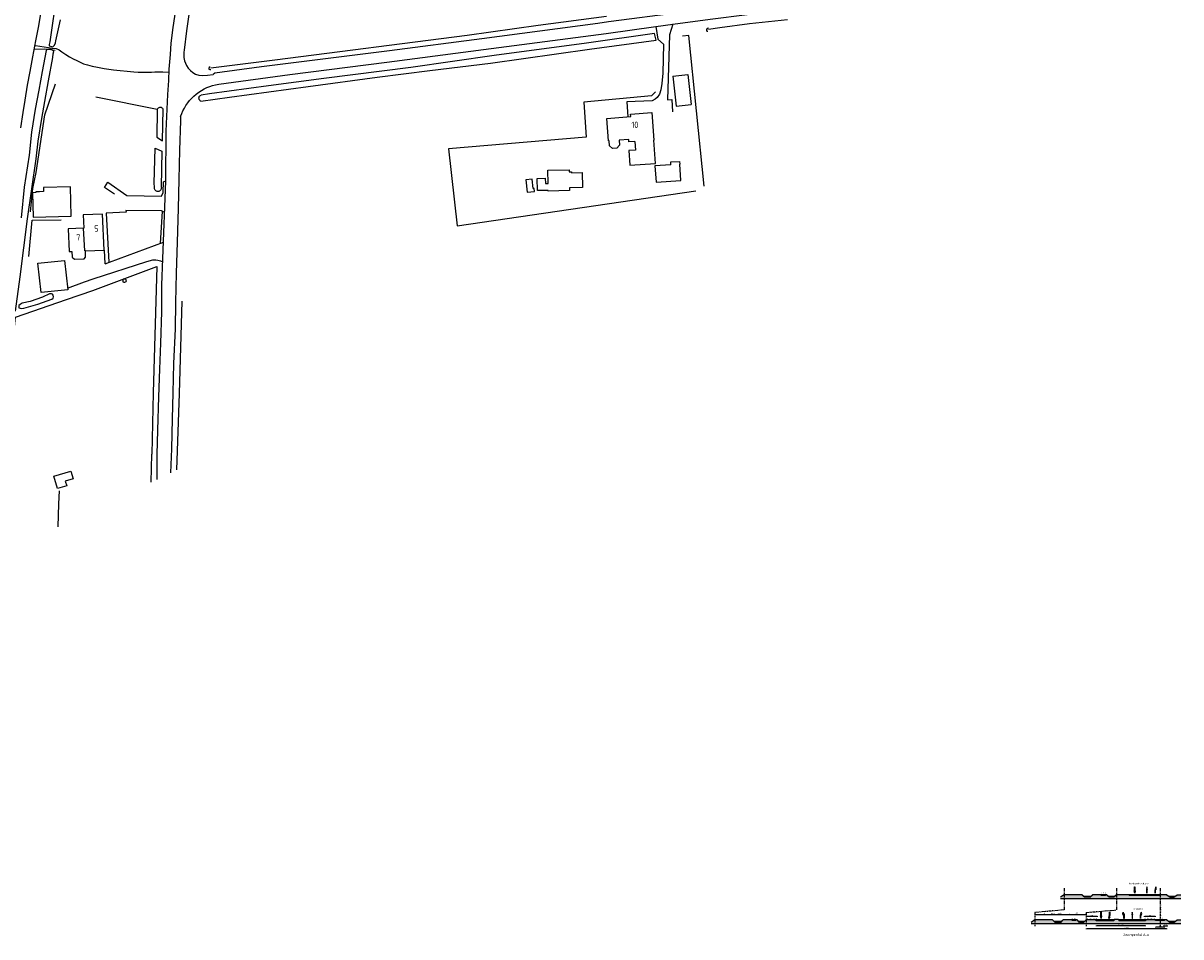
# Model space of a CAD drawing. Header units: metres. Extents: x 233829 to 239427, y 444283 to 448222.
# Tile 132 of 171: x 237457 to 237916, y 445233 to 445595. Entities that reach past the tile are written whole.
import ezdxf

# ---------------------------------------------------------------- set-up
doc = ezdxf.new("R2010")
doc.units = ezdxf.units.M
doc.header["$MEASUREMENT"] = 0
doc.linetypes.add('PHANTOM2', pattern=[1.25, 0.625, -0.125, 0.125, -0.125, 0.125, -0.125])
for name, color, linetype in [('BIJGEBOUW', 4, 'Continuous'), ('DAKRAND', 4, 'Continuous'), ('DAKRAND-BYG', 4, 'Continuous'), ('Goud-01kl-asfalt', 252, 'Continuous'), ('Goud-dwp', 7, 'Continuous'), ('Goud-markering', 7, 'Continuous'), ('HEG', 253, 'Continuous'), ('HEK', 253, 'Continuous'), ('HOOFDGEBOUW', 4, 'Continuous'), ('HUISNUMMER', 253, 'Continuous'), ('INSTEEKSLOOT', 153, 'Continuous'), ('KANTVERH', 253, 'Continuous'), ('KANTWATER', 153, 'Continuous'), ('KUNSTWERK', 253, 'Continuous'), ('MIDSLTGREPPEL', 253, 'Continuous'), ('RASTER', 253, 'Continuous'), ('TUSSENMUUR', 253, 'Continuous')]:
    doc.layers.add(name, color=color, linetype=linetype)
for name, color, linetype, true_color in [('Goud-01kl-fietspad', 7, 'Continuous', 0xdc8c8c), ('Goud-01kl-groenopenb', 7, 'Continuous', 0xb8db94), ('Goud-01kl-voetpad', 7, 'Continuous', 0xfff1d2)]:
    doc.layers.add(name, color=color, linetype=linetype, true_color=true_color)
doc.styles.add('arial', font='arial.ttf')
doc.styles.get("Standard").update_dxf_attribs({"font": 'iso.shx'})
doc.dimstyles.new('D200', dxfattribs={"dimtxt": 0.36, "dimasz": 0.2, "dimexe": 0, "dimexo": 0, "dimgap": 0.18, "dimtad": 1, "dimtoh": 1, "dimzin": 0, "dimdsep": 46, "dimtxsty": 'Standard', "dimblk1": 'DIMBLK', "dimblk2": 'DIMBLK', "dimsah": 1, "dimcen": 0.09, "dimse1": 1, "dimse2": 1, "dimclrd": 1, "dimclre": 1, "dimclrt": 7, "dimadec": 0, "dimazin": 0, "dimtfac": 1, "dimtix": 1, "dimtmove": 2, "dimatfit": 3, "dimldrblk": 'DIMBLK', "dimfxl": 1, "dimtolj": 1, "dimtzin": 0, "dimarcsym": 0})

# ---------------------------------------------------------------- blocks, each defined once
blk = doc.blocks.new('DIMBLK')
at = {"color": 1}
blk.add_line((0, -0.8), (0, 0.8), dxfattribs=at)
blk.add_solid([(0, 0), (-2, 0.5), (-2, -0.5)], dxfattribs=at)
blk = doc.blocks.new('*D52')
at = {"layer": 'Defpoints', "color": 0, "linetype": 'Continuous', "transparency": 16777216}
for p in [(237882.24, 445239.88), (237901.74, 445239.88), (237882.24, 445237.55)]:
    blk.add_point(p, dxfattribs=at)
at = {"layer": 'Goud-dwp', "color": 1, "linetype": 'Continuous', "lineweight": -2, "transparency": 16777216}
blk.add_line((237901.54, 445237.55), (237882.44, 445237.55), dxfattribs=at)
at = {"layer": 'Goud-dwp', "color": 1, "linetype": 'Continuous', "lineweight": -2, "transparency": 16777216, "xscale": 0.2, "yscale": 0.2, "zscale": 0.2, "rotation": 180}
blk.add_blockref('DIMBLK', (237882.24, 445237.55), dxfattribs=at)
at = {"layer": 'Goud-dwp', "color": 1, "linetype": 'Continuous', "lineweight": -2, "transparency": 16777216, "xscale": 0.2, "yscale": 0.2, "zscale": 0.2}
blk.add_blockref('DIMBLK', (237901.74, 445237.55), dxfattribs=at)
at = {"layer": 'Goud-dwp', "color": 7, "linetype": 'Continuous', "transparency": 16777216, "insert": (237891.99, 445237.91), "char_height": 0.36, "attachment_point": 5, "style": 'arial'}
blk.add_mtext('\\A1;ca. 19.50', dxfattribs=at)
blk = doc.blocks.new('*D53')
at = {"layer": 'Defpoints', "color": 0, "linetype": 'Continuous', "transparency": 16777216}
for p in [(237878.24, 445241.27), (237878.24, 445239.88), (237882.74, 445239.98)]:
    blk.add_point(p, dxfattribs=at)
at = {"layer": 'Goud-dwp', "color": 1, "linetype": 'Continuous', "lineweight": -2, "transparency": 16777216}
blk.add_line((237882.54, 445241.27), (237878.44, 445241.27), dxfattribs=at)
at = {"layer": 'Goud-dwp', "color": 1, "linetype": 'Continuous', "lineweight": -2, "transparency": 16777216, "xscale": 0.2, "yscale": 0.2, "zscale": 0.2, "rotation": 180}
blk.add_blockref('DIMBLK', (237878.24, 445241.27), dxfattribs=at)
at = {"layer": 'Goud-dwp', "color": 1, "linetype": 'Continuous', "lineweight": -2, "transparency": 16777216, "xscale": 0.2, "yscale": 0.2, "zscale": 0.2}
blk.add_blockref('DIMBLK', (237882.74, 445241.27), dxfattribs=at)
at = {"layer": 'Goud-dwp', "color": 7, "linetype": 'Continuous', "transparency": 16777216, "insert": (237880.49, 445241.64), "char_height": 0.36, "attachment_point": 5, "style": 'arial'}
blk.add_mtext('\\A1;4.50', dxfattribs=at)
blk = doc.blocks.new('*D54')
at = {"layer": 'Defpoints', "color": 0, "linetype": 'Continuous', "transparency": 16777216}
for p in [(237905.74, 445239.88), (237909.24, 445239.88), (237905.74, 445237.05)]:
    blk.add_point(p, dxfattribs=at)
at = {"layer": 'Goud-dwp', "color": 1, "linetype": 'Continuous', "lineweight": -2, "transparency": 16777216}
blk.add_line((237909.04, 445237.05), (237905.94, 445237.05), dxfattribs=at)
at = {"layer": 'Goud-dwp', "color": 1, "linetype": 'Continuous', "lineweight": -2, "transparency": 16777216, "xscale": 0.2, "yscale": 0.2, "zscale": 0.2, "rotation": 180}
blk.add_blockref('DIMBLK', (237905.74, 445237.05), dxfattribs=at)
at = {"layer": 'Goud-dwp', "color": 1, "linetype": 'Continuous', "lineweight": -2, "transparency": 16777216, "xscale": 0.2, "yscale": 0.2, "zscale": 0.2}
blk.add_blockref('DIMBLK', (237909.24, 445237.05), dxfattribs=at)
at = {"layer": 'Goud-dwp', "color": 7, "linetype": 'Continuous', "transparency": 16777216, "insert": (237907.49, 445237.41), "char_height": 0.36, "attachment_point": 5, "style": 'arial'}
blk.add_mtext('\\A1;3.50', dxfattribs=at)
blk = doc.blocks.new('*D55')
at = {"layer": 'Defpoints', "color": 0, "linetype": 'Continuous', "transparency": 16777216}
for p in [(237857.94, 445239.88), (237878.24, 445242.12), (237878.24, 445239.88)]:
    blk.add_point(p, dxfattribs=at)
at = {"layer": 'Goud-dwp', "color": 1, "linetype": 'Continuous', "lineweight": -2, "transparency": 16777216}
blk.add_line((237858.14, 445242.12), (237878.04, 445242.12), dxfattribs=at)
at = {"layer": 'Goud-dwp', "color": 1, "linetype": 'Continuous', "lineweight": -2, "transparency": 16777216, "xscale": 0.2, "yscale": 0.2, "zscale": 0.2, "rotation": 180}
blk.add_blockref('DIMBLK', (237857.94, 445242.12), dxfattribs=at)
at = {"layer": 'Goud-dwp', "color": 1, "linetype": 'Continuous', "lineweight": -2, "transparency": 16777216, "xscale": 0.2, "yscale": 0.2, "zscale": 0.2}
blk.add_blockref('DIMBLK', (237878.24, 445242.12), dxfattribs=at)
at = {"layer": 'Goud-dwp', "color": 7, "linetype": 'Continuous', "transparency": 16777216, "insert": (237868.09, 445242.53), "char_height": 0.36, "attachment_point": 5, "style": 'arial'}
blk.add_mtext('\\A1;Gemiddelde maatvoering bestaande situatie. Totaal ca.20.30', dxfattribs=at)
blk = doc.blocks.new('RA_5m')
blk.add_hatch(color=0).paths.add_polyline_path([(5, -0.375), (4.3, -0.375), (3.55, 0.375), (0, 0.375), (0, 0.225), (2.7, 0.225), (3.3, -0.375), (2.6, -0.375), (3.8, -0.675)])
at = {"color": 0, "linetype": 'Continuous'}
blk.add_lwpolyline([(5, -0.375), (4.3, -0.375), (3.55, 0.375), (0, 0.375), (0, 0.225), (2.7, 0.225), (3.3, -0.375), (2.6, -0.375), (3.8, -0.675)], close=True, dxfattribs=at)
blk = doc.blocks.new('RD_5m')
blk.add_hatch(color=0).paths.add_polyline_path([(2.95, -0.375), (4.95, 0), (2.95, 0.375), (2.95, 0.075), (0, 0.075), (0, -0.075), (2.95, -0.075)])
at = {"color": 0}
blk.add_lwpolyline([(2.95, -0.375), (4.95, 0), (2.95, 0.375), (2.95, 0.075), (0, 0.075), (0, -0.075), (2.95, -0.075)], close=True, dxfattribs=at)
blk = doc.blocks.new('LA_5m')
blk.add_hatch(color=0).paths.add_polyline_path([(5, 0.375), (4.3, 0.375), (3.55, -0.375), (0, -0.375), (0, -0.225), (2.7, -0.225), (3.3, 0.375), (2.6, 0.375), (3.8, 0.675)])
at = {"color": 0, "linetype": 'Continuous'}
blk.add_lwpolyline([(5, 0.375), (4.3, 0.375), (3.55, -0.375), (0, -0.375), (0, -0.225), (2.7, -0.225), (3.3, 0.375), (2.6, 0.375), (3.8, 0.675)], close=True, dxfattribs=at)
blk = doc.blocks.new('pl75-08')
at = {"const_width": 0.2}
blk.add_lwpolyline([(7.1, -0.6), (4.7, -0.3), (5.1, -0.1, 0.070526), (1.4, 0.3), (0.1, 0.2), (0.1, 0.4), (1.9, 0.4, -0.043128), (5.2, 0), (5.7, 0.3)], format="xyb", close=True, dxfattribs=at)
blk.add_lwpolyline([(7.5, -0.7), (4.4, -0.4), (4.8, -0.1, 0.065796), (1.4, 0.2), (0, 0.1), (0, 0.5), (1.9, 0.5, -0.042689), (5.2, 0.1), (5.7, 0.4)], format="xyb", close=True)
for points in [[(6.7, -0.4), (6.7, -0.5), (5.7, 0.2), (4.8, -0.3)], [(5.2, 0.1), (5.2, 0.1), (5.2, 0.1)], [(5.1, 0), (5.2, -0.2), (5.1, 0), (5, -0.2)], [(7.5, -0.7), (7.1, -0.5), (7, -0.7)]]:
    blk.add_solid(points)
blk = doc.blocks.new('*D56')
at = {"layer": 'Defpoints', "color": 0, "linetype": 'Continuous', "transparency": 16777216}
for p in [(237901.24, 445241.27), (237901.24, 445239.88), (237905.74, 445239.98)]:
    blk.add_point(p, dxfattribs=at)
at = {"layer": 'Goud-dwp', "color": 1, "linetype": 'Continuous', "lineweight": -2, "transparency": 16777216}
blk.add_line((237905.54, 445241.27), (237901.44, 445241.27), dxfattribs=at)
at = {"layer": 'Goud-dwp', "color": 1, "linetype": 'Continuous', "lineweight": -2, "transparency": 16777216, "xscale": 0.2, "yscale": 0.2, "zscale": 0.2, "rotation": 180}
blk.add_blockref('DIMBLK', (237901.24, 445241.27), dxfattribs=at)
at = {"layer": 'Goud-dwp', "color": 1, "linetype": 'Continuous', "lineweight": -2, "transparency": 16777216, "xscale": 0.2, "yscale": 0.2, "zscale": 0.2}
blk.add_blockref('DIMBLK', (237905.74, 445241.27), dxfattribs=at)
at = {"layer": 'Goud-dwp', "color": 7, "linetype": 'Continuous', "transparency": 16777216, "insert": (237903.49, 445241.64), "char_height": 0.36, "attachment_point": 5, "style": 'arial'}
blk.add_mtext('\\A1;4.50', dxfattribs=at)
blk = doc.blocks.new('*D57')
at = {"layer": 'Defpoints', "color": 0, "linetype": 'Continuous', "transparency": 16777216}
for p in [(237909.24, 445239.88), (237910.24, 445239.88), (237910.24, 445237.55)]:
    blk.add_point(p, dxfattribs=at)
at = {"layer": 'Goud-dwp', "color": 1, "linetype": 'Continuous', "lineweight": -2, "transparency": 16777216}
for p, q in [((237909.04, 445237.55), (237908.84, 445237.55)), ((237909.24, 445237.55), (237910.24, 445237.55)), ((237910.44, 445237.55), (237910.64, 445237.55))]:
    blk.add_line(p, q, dxfattribs=at)
at = {"layer": 'Goud-dwp', "color": 1, "linetype": 'Continuous', "lineweight": -2, "transparency": 16777216, "xscale": 0.2, "yscale": 0.2, "zscale": 0.2}
blk.add_blockref('DIMBLK', (237909.24, 445237.55), dxfattribs=at)
at = {"layer": 'Goud-dwp', "color": 1, "linetype": 'Continuous', "lineweight": -2, "transparency": 16777216, "xscale": 0.2, "yscale": 0.2, "zscale": 0.2, "rotation": 180}
blk.add_blockref('DIMBLK', (237910.24, 445237.55), dxfattribs=at)
at = {"layer": 'Goud-dwp', "color": 7, "linetype": 'Continuous', "transparency": 16777216, "insert": (237909.74, 445237.91), "char_height": 0.36, "attachment_point": 5, "style": 'arial'}
blk.add_mtext('\\A1;1.00', dxfattribs=at)
blk = doc.blocks.new('*D59')
at = {"layer": 'Defpoints', "color": 0, "linetype": 'Continuous', "transparency": 16777216}
for p in [(237878.24, 445239.88), (237910.24, 445239.88), (237878.24, 445236.38)]:
    blk.add_point(p, dxfattribs=at)
at = {"layer": 'Goud-dwp', "color": 1, "linetype": 'Continuous', "lineweight": -2, "transparency": 16777216}
blk.add_line((237910.04, 445236.38), (237878.44, 445236.38), dxfattribs=at)
at = {"layer": 'Goud-dwp', "color": 1, "linetype": 'Continuous', "lineweight": -2, "transparency": 16777216, "xscale": 0.2, "yscale": 0.2, "zscale": 0.2, "rotation": 180}
blk.add_blockref('DIMBLK', (237878.24, 445236.38), dxfattribs=at)
at = {"layer": 'Goud-dwp', "color": 1, "linetype": 'Continuous', "lineweight": -2, "transparency": 16777216, "xscale": 0.2, "yscale": 0.2, "zscale": 0.2}
blk.add_blockref('DIMBLK', (237910.24, 445236.38), dxfattribs=at)
at = {"layer": 'Goud-dwp', "color": 7, "linetype": 'Continuous', "transparency": 16777216, "insert": (237894.24, 445236.75), "char_height": 0.36, "attachment_point": 5, "style": 'arial'}
blk.add_mtext('\\A1;ca. 32.00', dxfattribs=at)

msp = doc.modelspace()

# ---------------------------------------------------------------- hatches: boundary and pattern name
at = {"layer": 'Goud-01kl-asfalt', "linetype": 'Continuous'}
h = msp.add_hatch(color=256, dxfattribs=at)
h.dxf.hatch_style = 1
h.paths.add_polyline_path([(237907.539, 445249.88), (237895.239, 445249.88), (237895.239, 445249.53), (237907.539, 445249.53)])
h = msp.add_hatch(color=256, dxfattribs=at)
h.dxf.hatch_style = 1
h.paths.add_polyline_path([(237901.739, 445239.88), (237891.239, 445239.88), (237891.239, 445239.53), (237901.739, 445239.53)])
h.paths.add_polyline_path([(237889.239, 445239.88), (237882.239, 445239.88), (237882.239, 445239.53), (237889.239, 445239.53)])
at = {"layer": 'Goud-01kl-fietspad', "linetype": 'Continuous'}
h = msp.add_hatch(color=256, dxfattribs=at)
h.dxf.hatch_style = 1
h.paths.add_polyline_path([(237909.239, 445239.88), (237905.739, 445239.88), (237905.739, 445239.63), (237909.239, 445239.63)])
at = {"layer": 'Goud-01kl-groenopenb', "linetype": 'Continuous'}
h = msp.add_hatch(color=256, dxfattribs=at)
h.dxf.hatch_style = 1
h.paths.add_polyline_path([(237915.737, 445249.88), (237914.239, 445249.88), (237912.989, 445248.88), (237911.489, 445248.88), (237910.239, 445249.88), (237907.539, 445249.88), (237907.539, 445249.63), (237907.539, 445248.38), (237915.737, 445248.38)])
h.paths.add_polyline_path([(237907.539, 445249.53), (237895.239, 445249.53), (237895.239, 445249.88), (237890.239, 445249.88), (237890.239, 445248.38), (237907.539, 445248.38)])
h.paths.add_polyline_path([(237886.339, 445249.88), (237885.839, 445249.88), (237885.839, 445249.63), (237884.239, 445249.63), (237884.239, 445249.88), (237880.739, 445249.88), (237879.739, 445248.88), (237877.539, 445248.88), (237876.539, 445249.88), (237869.539, 445249.88), (237869.539, 445248.38), (237890.239, 445248.38), (237890.239, 445249.88), (237889.239, 445248.88), (237887.339, 445248.88)])
h.paths.add_polyline_path([(237869.539, 445249.88), (237868.039, 445248.88), (237868.039, 445248.38), (237869.539, 445248.38)])
h = msp.add_hatch(color=256, dxfattribs=at)
h.dxf.hatch_style = 1
h.paths.add_polyline_path([(237901.739, 445239.53), (237891.239, 445239.53), (237891.239, 445239.88), (237891.089, 445240.03), (237889.389, 445240.03), (237889.239, 445239.88), (237889.239, 445239.53), (237882.239, 445239.53), (237882.239, 445239.88), (237878.239, 445239.88), (237879.539, 445238.38), (237907.539, 445238.38), (237907.539, 445239.63), (237905.739, 445239.63), (237905.739, 445239.88), (237901.739, 445239.88)])
h.paths.add_polyline_path([(237915.737, 445239.88), (237914.239, 445239.88), (237912.989, 445238.88), (237911.489, 445238.88), (237910.239, 445239.88), (237909.239, 445239.88), (237909.239, 445239.63), (237907.539, 445239.63), (237907.539, 445238.38), (237915.737, 445238.38)])
h.paths.add_polyline_path([(237878.239, 445239.88), (237877.239, 445238.88), (237875.639, 445238.88), (237874.639, 445239.88), (237874.139, 445239.88), (237874.139, 445239.63), (237872.639, 445239.63), (237872.639, 445239.88), (237869.139, 445239.88), (237868.139, 445238.88), (237865.939, 445238.88), (237864.939, 445239.88), (237857.939, 445239.88), (237859.239, 445238.38), (237879.539, 445238.38)])
h.paths.add_polyline_path([(237857.939, 445239.88), (237856.439, 445238.88), (237856.439, 445238.38), (237859.239, 445238.38)])
at = {"layer": 'Goud-01kl-voetpad', "linetype": 'Continuous'}
h = msp.add_hatch(color=256, dxfattribs=at)
h.dxf.hatch_style = 1
h.paths.add_polyline_path([(237885.839, 445249.88), (237884.239, 445249.88), (237884.239, 445249.63), (237885.839, 445249.63)])
h = msp.add_hatch(color=256, dxfattribs=at)
h.dxf.hatch_style = 1
h.paths.add_polyline_path([(237874.139, 445239.88), (237872.639, 445239.88), (237872.639, 445239.63), (237874.139, 445239.63)])

# ---------------------------------------------------------------- linework, layer by layer
at = {"layer": 'BIJGEBOUW'}
for p, q in [((237714.54, 445574.34), (237720.45, 445574.97)), ((237714.54, 445574.34), (237715.82, 445562.42)), ((237720.45, 445574.97), (237721.74, 445563.06)), ((237715.82, 445562.42), (237721.74, 445563.06))]:
    msp.add_line(p, q, dxfattribs=at)
at = {"layer": 'DAKRAND'}
for points in [[(237693.28, 445548.92), (237693.43, 445546.94), (237692.37, 445545.81), (237690.57, 445545.62), (237689.47, 445546.68), (237689.33, 445548.63)], [(237699.43, 445548.42), (237699.68, 445544.98), (237697.07, 445544.79), (237697.5, 445538.98), (237707.71, 445539.73), (237707.02, 445548.98)], [(237476.52, 445504.82), (237476.62, 445502.51), (237477.51, 445501.73), (237481.32, 445501.89), (237481.94, 445502.61), (237481.84, 445505.05)]]:
    msp.add_lwpolyline(points, dxfattribs=at)
at = {"layer": 'DAKRAND-BYG'}
msp.add_line((237463.74, 445528.5), (237462.25, 445528.44), dxfattribs=at)
for points in [[(237713.75, 445539.2), (237707.42, 445538.73), (237707.89, 445532.29)], [(237707.89, 445532.29), (237717.75, 445533.01), (237717.27, 445539.46)], [(237713.75, 445539.2), (237713.68, 445540.31), (237717.18, 445540.51), (237717.27, 445539.46)], [(237658.86, 445533.44), (237656.28, 445533.16), (237656.82, 445528.28), (237659.73, 445528.6), (237659.6, 445529.78), (237659.27, 445529.75), (237658.86, 445533.44)], [(237665.07, 445537.01), (237673.44, 445537.21), (237673.46, 445536.4), (237674.42, 445536.43), (237674.43, 445536.03), (237678.67, 445536.13), (237678.81, 445530.2), (237673.61, 445530.08), (237673.64, 445528.96), (237665.12, 445528.76), (237665.11, 445529.04), (237660.89, 445528.94), (237660.77, 445533.76), (237664, 445533.84), (237664.05, 445531.73), (237665.2, 445531.75), (237665.07, 445537.01)], [(237462.25, 445528.44), (237462.26, 445528.14), (237460.97, 445528.12), (237461.18, 445518.45), (237476.21, 445518.78)], [(237476.21, 445518.78), (237475.95, 445530.41), (237465.28, 445530.17), (237465.31, 445528.54), (237463.74, 445528.5)], [(237473.63, 445501.3), (237474.89, 445489.65), (237464.29, 445488.51), (237463.03, 445500.16), (237473.63, 445501.3)], [(237469.31, 445415.74), (237476.05, 445417.79), (237476.97, 445414.75), (237473.91, 445413.82), (237474.46, 445412), (237470.79, 445410.89), (237469.31, 445415.74)]]:
    msp.add_lwpolyline(points, dxfattribs=at)
at = {"layer": 'Goud-01kl-groenopenb', "linetype": 'Continuous'}
for p, q in [((237868.039, 445248.38), (237915.737, 445248.38)), ((237915.737, 445238.38), (237856.439, 445238.38))]:
    msp.add_line(p, q, dxfattribs=at)
at = {"layer": 'Goud-dwp', "linetype": 'Continuous'}
for p, q in [((237869.539, 445249.88), (237868.039, 445248.88)), ((237876.539, 445249.88), (237869.539, 445249.88)), ((237877.539, 445248.88), (237876.539, 445249.88)), ((237879.739, 445248.88), (237877.539, 445248.88)), ((237879.739, 445248.88), (237880.739, 445249.88)), ((237884.239, 445249.88), (237880.739, 445249.88)), ((237885.839, 445249.88), (237884.239, 445249.88)), ((237884.239, 445249.63), (237884.239, 445249.88)), ((237885.839, 445249.63), (237884.239, 445249.63)), ((237886.339, 445249.88), (237885.839, 445249.88)), ((237885.839, 445249.63), (237885.839, 445249.88)), ((237887.339, 445248.88), (237886.339, 445249.88)), ((237889.239, 445248.88), (237887.339, 445248.88)), ((237890.239, 445249.88), (237889.239, 445248.88)), ((237895.239, 445249.88), (237890.239, 445249.88)), ((237907.539, 445249.88), (237895.239, 445249.88)), ((237895.239, 445249.88), (237895.239, 445249.53)), ((237907.539, 445249.53), (237895.239, 445249.53)), ((237910.239, 445249.88), (237907.539, 445249.88)), ((237907.539, 445249.88), (237907.539, 445249.53)), ((237910.239, 445249.88), (237911.489, 445248.88)), ((237911.489, 445248.88), (237912.989, 445248.88)), ((237912.989, 445248.88), (237914.239, 445249.88)), ((237914.239, 445249.88), (237915.737, 445249.88)), ((237857.939, 445239.88), (237856.439, 445238.88)), ((237864.939, 445239.88), (237857.939, 445239.88)), ((237865.939, 445238.88), (237864.939, 445239.88)), ((237868.139, 445238.88), (237869.139, 445239.88)), ((237872.639, 445239.88), (237869.139, 445239.88)), ((237874.139, 445239.88), (237872.639, 445239.88)), ((237872.639, 445239.63), (237872.639, 445239.88)), ((237874.139, 445239.63), (237872.639, 445239.63)), ((237874.639, 445239.88), (237874.139, 445239.88)), ((237874.139, 445239.63), (237874.139, 445239.88)), ((237875.639, 445238.88), (237874.639, 445239.88)), ((237878.239, 445239.88), (237877.239, 445238.88)), ((237882.239, 445239.88), (237878.239, 445239.88)), ((237889.239, 445239.88), (237882.239, 445239.88)), ((237882.239, 445239.53), (237882.239, 445239.88)), ((237889.239, 445239.53), (237882.239, 445239.53)), ((237882.589, 445239.98), (237882.739, 445239.98)), ((237885.664, 445239.98), (237885.814, 445239.98)), ((237888.814, 445239.98), (237888.964, 445239.98)), ((237889.239, 445239.88), (237889.389, 445240.03)), ((237889.239, 445239.88), (237889.239, 445239.53)), ((237891.089, 445240.03), (237889.389, 445240.03)), ((237891.239, 445239.88), (237891.089, 445240.03)), ((237901.739, 445239.88), (237891.239, 445239.88)), ((237891.239, 445239.88), (237891.239, 445239.53)), ((237901.739, 445239.53), (237891.239, 445239.53)), ((237891.589, 445239.98), (237891.739, 445239.98)), ((237894.664, 445239.98), (237894.814, 445239.98)), ((237898.164, 445239.98), (237898.314, 445239.98)), ((237901.239, 445239.98), (237901.389, 445239.98)), ((237901.739, 445239.88), (237901.739, 445239.53)), ((237905.739, 445239.88), (237901.739, 445239.88)), ((237909.239, 445239.88), (237905.739, 445239.88)), ((237905.739, 445239.63), (237905.739, 445239.88)), ((237909.239, 445239.63), (237905.739, 445239.63)), ((237910.239, 445239.88), (237909.039, 445239.88)), ((237909.239, 445239.63), (237909.239, 445239.88)), ((237910.239, 445239.88), (237911.489, 445238.88)), ((237912.989, 445238.88), (237914.239, 445239.88)), ((237914.239, 445239.88), (237915.737, 445239.88)), ((237868.139, 445238.88), (237865.939, 445238.88)), ((237877.239, 445238.88), (237875.639, 445238.88)), ((237911.489, 445238.88), (237912.989, 445238.88))]:
    msp.add_line(p, q, dxfattribs=at)
at = {"layer": 'Goud-dwp', "color": 1, "linetype": 'PHANTOM2', "ltscale": 2}
for p, q in [((237869.539, 445252.5), (237869.539, 445243.862)), ((237890.239, 445252.5), (237890.239, 445243.862)), ((237907.539, 445252.5), (237907.539, 445237.422)), ((237869.539, 445243.862), (237857.939, 445242.862)), ((237857.939, 445242.862), (237857.939, 445237.422)), ((237878.239, 445242.862), (237890.239, 445243.862)), ((237878.239, 445242.862), (237878.239, 445237.422))]:
    msp.add_line(p, q, dxfattribs=at)
at = {"layer": 'Goud-dwp', "color": 153, "linetype": 'Continuous'}
for p, q in [((237877.039, 445249.38), (237880.239, 445249.38)), ((237886.839, 445249.38), (237889.739, 445249.38)), ((237910.864, 445249.38), (237913.614, 445249.38)), ((237865.439, 445239.38), (237868.639, 445239.38)), ((237875.139, 445239.38), (237877.739, 445239.38)), ((237910.864, 445239.38), (237913.614, 445239.38))]:
    msp.add_line(p, q, dxfattribs=at)
at = {"layer": 'HEG'}
msp.add_line((237510.33, 445561.07), (237485.99, 445565.95), dxfattribs=at)
at = {"layer": 'HEK'}
msp.add_line((237511.64, 445508.07), (237512.4, 445520.61), dxfattribs=at)
for points in [[(237460.07, 445520.51), (237461.05, 445529.75), (237462.3, 445536.14), (237465.81, 445558.95), (237470.08, 445571.22)], [(237707.62, 445568.06), (237706.14, 445566.5), (237679.25, 445563.97), (237680.23, 445550.1), (237625.65, 445545.44), (237629.17, 445515.03)]]:
    msp.add_lwpolyline(points, dxfattribs=at)
at = {"layer": 'HOOFDGEBOUW'}
for points in [[(237689.33, 445548.63), (237689.1, 445548.62), (237688.44, 445557.57), (237697.87, 445558.26), (237697.79, 445559.25), (237706.22, 445559.87), (237707.02, 445548.98)], [(237699.43, 445548.42), (237697.16, 445548.25), (237697.09, 445549.2), (237693.28, 445548.92)], [(237481.84, 445505.05), (237489.33, 445505.38), (237488.6, 445519.67), (237481.02, 445519.34), (237481.29, 445514.05), (237481.16, 445514.05)], [(237481.16, 445514.05), (237474.99, 445513.78), (237475.45, 445504.77), (237476.52, 445504.82)]]:
    msp.add_lwpolyline(points, dxfattribs=at)
at = {"layer": 'INSTEEKSLOOT'}
for points in [[(237470.51, 445607.34), (237467.72, 445587.94), (237467.55, 445586.84), (237467.56, 445586.34), (237468.37, 445586.1), (237468.92, 445585.97), (237469.61, 445586.59), (237469.99, 445587.5), (237470.17, 445588.25), (237472.02, 445596.61)], [(237728.59, 445593.31), (237728.06, 445593.24), (237727.86, 445592.82), (237727.9, 445592.46), (237728.03, 445592.14), (237728.45, 445592.08)], [(237527.61, 445564.37), (237538.93, 445565.96), (237570.12, 445570.27), (237597.48, 445573.94), (237618.33, 445576.55), (237642.32, 445579.48), (237681.57, 445585.04), (237707.9, 445588.51), (237707.22, 445591.18), (237680.27, 445587.4), (237643.74, 445582.49), (237610.71, 445577.8), (237576.34, 445573.44), (237554.32, 445570.51)], [(237469.32, 445584.08), (237468.85, 445584.61), (237468.35, 445584.9), (237467.64, 445584.94), (237467.14, 445584.92), (237466.55, 445584.76), (237466.35, 445584.51), (237464.8, 445576.16), (237463.38, 445568.71), (237462, 445561.22), (237460.57, 445552.12), (237459.54, 445542.93), (237457.58, 445530.37), (237456.47, 445518.22)], [(237462.42, 445541.6), (237463.2, 445548.58), (237464.59, 445557.52), (237465.83, 445564.21), (237467.29, 445572.46), (237468.97, 445581.76), (237469.09, 445583.12), (237469.32, 445584.08)], [(237531.32, 445578), (237530.86, 445577.76), (237530.75, 445577.38), (237530.8, 445577.1), (237531.08, 445576.97), (237531.56, 445576.98)], [(237554.32, 445570.51), (237530.97, 445567.36), (237527.67, 445566.83)], [(237527.61, 445564.37), (237527.35, 445564.53), (237527.13, 445564.75), (237526.96, 445565.02), (237526.86, 445565.31), (237526.83, 445565.62), (237526.87, 445565.93), (237526.98, 445566.22), (237527.16, 445566.47), (237527.39, 445566.68), (237527.67, 445566.83)], [(237510.33, 445561.07), (237510.17, 445550.06), (237512.41, 445548.68), (237512.66, 445561.21)], [(237512.66, 445561.21), (237512.5, 445561.47), (237512.29, 445561.67), (237512.03, 445561.83), (237511.75, 445561.91), (237511.45, 445561.93), (237511.15, 445561.87), (237510.88, 445561.75), (237510.65, 445561.57), (237510.46, 445561.34), (237510.33, 445561.07)], [(237509.2, 445530.26), (237509.16, 445531.95), (237509.48, 445545.8), (237512.09, 445544.64), (237511.88, 445530.4)], [(237511.88, 445530.4), (237511.94, 445530.09), (237511.93, 445529.77), (237511.84, 445529.47), (237511.7, 445529.19), (237511.49, 445528.95), (237511.23, 445528.77), (237510.94, 445528.65), (237510.63, 445528.59), (237510.31, 445528.61), (237510.01, 445528.71), (237509.73, 445528.86), (237509.5, 445529.08), (237509.33, 445529.34), (237509.21, 445529.63), (237509.17, 445529.95), (237509.2, 445530.26)]]:
    msp.add_lwpolyline(points, dxfattribs=at)
at = {"layer": 'KANTVERH'}
for p, q in [((237533.14, 445575.53), (237532.53, 445574.97)), ((237489.33, 445505.38), (237489.56, 445499.88))]:
    msp.add_line(p, q, dxfattribs=at)
for points in [[(237456.32, 445553.87), (237457.23, 445559.85), (237458.01, 445564.78), (237458.97, 445570.71), (237459.95, 445576.09), (237461.01, 445582.02), (237462.26, 445588.31), (237463.36, 445594.3), (237464.59, 445601.54), (237466.07, 445609.08), (237467.5, 445616.18), (237468.85, 445622.37), (237470.33, 445629.62), (237472.24, 445637.97), (237473.9, 445645.72), (237475.76, 445653.88), (237477.99, 445663.45), (237479.94, 445671.61), (237481.63, 445678.51), (237484.02, 445687.63), (237486.13, 445695.44), (237488.24, 445703.55), (237490.17, 445710.81)], [(237510.22, 445414.48), (237510.32, 445417.13), (237510.34, 445424.32), (237510.61, 445433.94), (237511, 445447.22), (237511.38, 445458.24), (237511.79, 445468.52), (237512.09, 445480.89), (237512.19, 445491.46), (237512.59, 445502.04), (237513.71, 445532.66), (237513.89, 445552.44), (237514.54, 445566.98), (237514.96, 445572.6), (237515.1, 445577.01), (237515.57, 445582.83), (237515.86, 445587.34), (237516.61, 445593.62), (237518.08, 445603.27), (237520.2, 445619.34), (237522.75, 445636.33), (237524.68, 445651.7), (237526.1, 445661.79)], [(237856.38, 445617.98), (237835.51, 445615.31), (237820.34, 445613.19), (237818.53, 445612.94), (237807.16, 445611.35), (237800.5, 445610.42), (237798.29, 445610.11), (237742.59, 445602.89), (237709.67, 445598.51), (237708.48, 445598.35), (237698.24, 445596.99), (237689.04, 445595.77), (237684.83, 445595.21), (237638.87, 445589.11), (237602.36, 445584.35), (237551.58, 445577.96), (237533.14, 445575.53)], [(237534.65, 445571.11), (237562.89, 445574.95), (237601.27, 445579.8), (237642.57, 445585.31), (237688.08, 445591.22), (237707.76, 445593.92), (237714.54, 445594.86), (237729.34, 445596.9), (237773.23, 445602.43), (237816.28, 445608.12), (237849.01, 445612.54)], [(237523.86, 445606.46), (237523.02, 445599.68), (237521.95, 445592.29), (237520.98, 445584.66), (237520.9, 445583.76), (237520.88, 445582.65), (237520.9, 445581.65), (237521.13, 445580.41), (237521.45, 445579.46), (237521.88, 445578.47), (237522.6, 445577.49), (237523.43, 445576.61), (237524.35, 445575.78), (237525.46, 445575.1), (237526.83, 445574.68), (237528.33, 445574.52), (237530.23, 445574.67), (237532.53, 445574.97)], [(237707.76, 445593.92), (237708.52, 445589), (237710.83, 445586.97), (237710.51, 445575.51), (237710.22, 445571.38), (237709.8, 445568.85), (237709.19, 445567.22), (237708.29, 445565.8), (237707.49, 445565.14), (237706.36, 445564.55), (237696.32, 445564.12), (237696.65, 445558.17)], [(237714.54, 445594.86), (237713.25, 445590.72), (237712.41, 445564.98), (237714.08, 445565.08), (237714.35, 445560.2)], [(237461.63, 445585.04), (237465.74, 445585.09), (237467.24, 445584.98), (237469.84, 445584.65)], [(237462.15, 445586.41), (237465.57, 445585.94), (237467.18, 445585.68), (237468.64, 445585.41), (237470.24, 445585.25), (237471.46, 445584.68), (237472.53, 445583.95), (237474.11, 445582.84), (237475.53, 445581.97), (237476.95, 445581.2), (237478.42, 445580.49), (237479.79, 445579.82), (237481.1, 445579.25), (237482.72, 445578.74), (237484.58, 445578.23), (237486.64, 445577.88), (237489.31, 445577.34), (237492.98, 445576.83), (237501.01, 445576.02), (237502.76, 445575.91), (237504.22, 445575.85), (237505.62, 445575.88), (237507.02, 445575.91), (237508.07, 445575.94), (237509.37, 445576.02), (237510.67, 445576.05), (237512.57, 445576.05), (237515.08, 445575.91)], [(237519.59, 445558.28), (237520, 445559.44), (237520.49, 445560.56), (237521.05, 445561.65), (237521.68, 445562.7), (237522.38, 445563.71), (237523.14, 445564.67), (237523.96, 445565.58), (237524.84, 445566.43), (237525.77, 445567.23), (237526.76, 445567.96), (237527.79, 445568.63), (237528.85, 445569.22), (237529.96, 445569.75), (237531.1, 445570.21), (237532.26, 445570.59), (237533.45, 445570.89), (237534.65, 445571.11)], [(237519.59, 445558.28), (237519.5, 445556.58), (237519.07, 445545.01), (237518.8, 445533.33), (237518.57, 445521.91), (237518.24, 445508.53), (237517.83, 445496.2), (237517.56, 445484.58), (237517.41, 445474.16), (237516.79, 445460.43), (237516.52, 445448.75), (237516.21, 445438.53), (237515.9, 445426.55), (237515.63, 445417.1)], [(237493.36, 445527.47), (237489.43, 445530.13), (237490.73, 445532.31), (237498.32, 445527.03), (237512.05, 445526.71), (237512.62, 445528.13), (237512.77, 445532.39), (237513.71, 445532.76)], [(237513.26, 445520.24), (237512.04, 445520.95), (237497.91, 445521.11), (237498.03, 445520.42), (237490.03, 445520.03), (237491.19, 445500.62)], [(237489.66, 445499.89), (237491.39, 445500.58), (237512.83, 445508.52)], [(237474.82, 445490.29), (237481.46, 445492.83), (237484.89, 445494.01), (237506.16, 445500.88), (237508.54, 445501.54), (237509.7, 445501.52), (237510.55, 445501.44), (237511.66, 445501.11), (237512.52, 445500.78)]]:
    msp.add_lwpolyline(points, dxfattribs=at)
at = {"layer": 'KANTWATER'}
for points in [[(237454.2, 445481.21), (237455.98, 445494.72), (237458.93, 445517.78), (237462.42, 445541.6)], [(237469.2, 445486.9), (237469.11, 445487.56), (237468.82, 445487.91), (237468.39, 445488.05), (237467.67, 445487.99), (237464.83, 445486.72), (237460.02, 445485.01), (237456.88, 445484.33), (237456.04, 445483.86), (237455.55, 445483.45), (237455.46, 445482.94), (237455.47, 445482.44), (237456.03, 445482.31), (237456.38, 445482.27), (237457.48, 445482.39), (237463, 445483.93), (237468.51, 445485.91), (237469.08, 445486.35), (237469.2, 445486.9)]]:
    msp.add_lwpolyline(points, dxfattribs=at)
at = {"layer": 'KUNSTWERK'}
msp.add_lwpolyline([(237498.08, 445493.18), (237498.07, 445493.38), (237498.07, 445493.63), (237497.81, 445493.77), (237497.56, 445493.87), (237497.26, 445493.86), (237497.11, 445493.88), (237496.76, 445493.8), (237496.62, 445493.44), (237496.63, 445493.04), (237496.73, 445492.84), (237497.04, 445492.65), (237497.44, 445492.66), (237497.79, 445492.77), (237497.98, 445492.97), (237498.08, 445493.18)], dxfattribs=at)
at = {"layer": 'MIDSLTGREPPEL'}
for points in [[(237688.23, 445597.89), (237661.17, 445594.36), (237633.08, 445590.39), (237556.84, 445580.69), (237531.51, 445577.42)], [(237759.98, 445596.57), (237744.84, 445595), (237733.14, 445593.41), (237728.62, 445592.76)]]:
    msp.add_lwpolyline(points, dxfattribs=at)
at = {"layer": 'RASTER'}
for p, q in [((237629.17, 445515.03), (237723.7, 445528.89)), ((237507.91, 445413.36), (237508.23, 445424.52))]:
    msp.add_line(p, q, dxfattribs=at)
for points in [[(237726.88, 445530.76), (237720.84, 445590.46), (237718.35, 445590.2)], [(237459.4, 445502.82), (237460.71, 445517.22), (237472.22, 445517.3)], [(237474.4, 445485.79), (237484.8, 445489.4), (237510.21, 445498.83), (237508.65, 445448.81), (237508.23, 445424.52)], [(237446.94, 445384.32), (237447.46, 445393.5), (237449.43, 445419.82), (237450.28, 445431.45), (237451.33, 445446.29), (237452.98, 445467.36), (237454.11, 445478.76), (237474.4, 445485.79)], [(237518.1, 445418.3), (237519.13, 445448.51), (237520.15, 445485.14)], [(237471.05, 445395.69), (237471.39, 445404.79), (237471.57, 445409.96)]]:
    msp.add_lwpolyline(points, dxfattribs=at)
at = {"layer": 'TUSSENMUUR'}
msp.add_lwpolyline([(237481.84, 445505.05), (237481.7, 445505.05), (237481.16, 445514.05)], dxfattribs=at)

# ---------------------------------------------------------------- block references
at = {"layer": 'Goud-dwp', "yscale": 0.5, "rotation": 90}
for name, p, xscale in [('RD_5m', (237897.448, 445252.955), -0.5), ('RD_5m', (237902.289, 445250.48), 0.5), ('RA_5m', (237905.689, 445250.48), 0.5), ('RD_5m', (237884.148, 445242.955), -0.5), ('LA_5m', (237893.089, 445240.48), 0.5), ('RD_5m', (237896.489, 445240.48), 0.5), ('RA_5m', (237899.889, 445240.48), 0.5)]:
    msp.add_blockref(name, p, dxfattribs=dict(at, xscale=xscale))
at = {"layer": 'Goud-markering', "linetype": 'Continuous', "xscale": 0.33, "yscale": 0.33, "zscale": 0.75, "rotation": 270}
msp.add_blockref('pl75-08', (237887.437, 445242.955), dxfattribs=at)

# ---------------------------------------------------------------- texts
at = {"layer": 'Goud-dwp', "linetype": 'Continuous', "style": 'arial'}
for s, height, p in [('bestaande situatie', 0.7, (237895.164, 445253.967)), ('voetpad', 0.4, (237884.144, 445250.418)), ('ontwerp', 0.7, (237897.051, 445243.967)), ('voetpad', 0.4, (237872.319, 445240.418)), ('obstakelvrije zone', 0.4, (237878.225, 445240.418)), ('obstakelvrije zone', 0.4, (237901.225, 445240.418)), ('fietspad', 0.4, (237906.45, 445240.418)), ('Dwarsprofiel A-A', 1, (237892.646, 445233.505))]:
    msp.add_text(s, height=height, dxfattribs=at).set_placement(p)
msp.add_text('bestaande kant weg', height=0.4, rotation=270, dxfattribs=at).set_placement((237907.739, 445246.418))
at = {"layer": 'HUISNUMMER'}
for s, p in [('10', (237698.12, 445553.75)), ('5', (237485.38, 445512.64)), ('7', (237478.24, 445509.16))]:
    msp.add_text(s, height=2.5, dxfattribs=at).set_placement(p)

# ---------------------------------------------------------------- dimensions: what is measured, and where the dimension line sits
at = {"layer": 'Goud-dwp', "linetype": 'Continuous'}
for base, p1, p2, text, picture, middle in [((237878.239, 445242.118), (237857.939, 445239.88), (237878.239, 445239.88), 'Gemiddelde maatvoering bestaande situatie. Totaal ca.<>', '*D55', (237868.089, 445242.534)), ((237878.239, 445236.383), (237910.239, 445239.88), (237878.239, 445239.88), 'ca. <>', '*D59', (237894.239, 445236.747)), ((237882.239, 445237.546), (237901.739, 445239.88), (237882.239, 445239.88), 'ca. <>', '*D52', (237891.989, 445237.91))]:
    dim = msp.add_linear_dim(base=base, p1=p1, p2=p2, text=text, dimstyle='D200', override={"dimtxsty": 'arial'}, dxfattribs=at)
    dim.commit()
    dim.dimension.update_dxf_attribs({"geometry": picture, "text_midpoint": middle})
for base, p1, p2, picture, middle in [((237878.239, 445241.272), (237882.739, 445239.98), (237878.239, 445239.88), '*D53', (237880.489, 445241.636)), ((237901.239, 445241.272), (237905.739, 445239.98), (237901.239, 445239.88), '*D56', (237903.489, 445241.636)), ((237905.739, 445237.046), (237909.239, 445239.88), (237905.739, 445239.88), '*D54', (237907.489, 445237.41)), ((237910.239, 445237.546), (237909.239, 445239.88), (237910.239, 445239.88), '*D57', (237909.739, 445237.91))]:
    dim = msp.add_linear_dim(base=base, p1=p1, p2=p2, dimstyle='D200', override={"dimtxsty": 'arial'}, dxfattribs=at)
    dim.commit()
    dim.dimension.update_dxf_attribs({"geometry": picture, "text_midpoint": middle})

doc.saveas('drawing.dxf')
